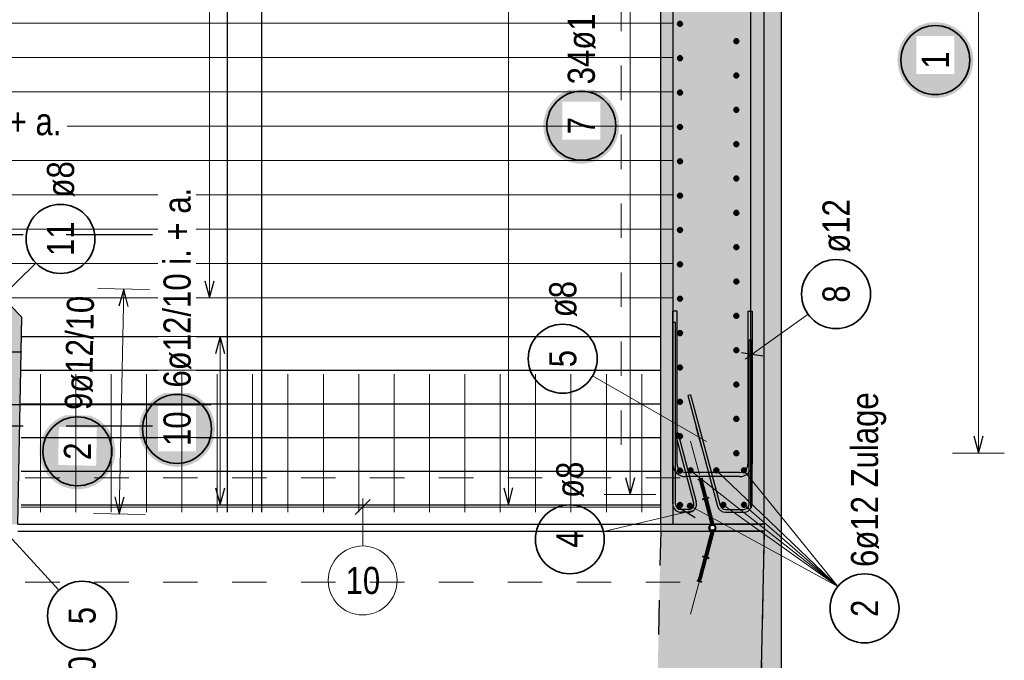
# Model space of a CAD drawing. Header units: millimetres. Extents: x 0 to 30.5, y -1.8 to 21.
# Tile 23 of 34: x 13.6 to 16.4, y 14 to 15.8. Entities that reach past the tile are written whole.
import ezdxf

# ---------------------------------------------------------------- set-up
doc = ezdxf.new("R2010")
doc.units = ezdxf.units.MM
doc.linetypes.add('DASHDOTX2', pattern=[2, 1, -0.5, 0, -0.5])
doc.linetypes.add('HIDDEN', pattern=[0.375, 0.25, -0.125])
for name, color, linetype, lineweight in [('Geschnittene Kanten', 7, 'Continuous', 20), ('nplo', 7, 'Continuous', 20), ('Schraffuren', 7, 'Continuous', 20)]:
    doc.layers.add(name, color=color, linetype=linetype, lineweight=lineweight)
doc.styles.add('Arial Narrow', font='ARIALN.TTF')

msp = doc.modelspace()

# ---------------------------------------------------------------- hatches: boundary and pattern name
at = {"lineweight": 25, "true_color": 0xcef2bf}
for points in [[(15.753238, 14.357504), (15.753238, 18.007504), (15.453238, 18.007504), (15.453238, 14.357504)], [(13.599869, 14.957534), (13.452868, 15.107504), (13.297808, 15.107504), (13.297808, 14.857504), (13.287808, 14.357504), (13.587868, 14.357504)], [(15.453238, 14.337504), (15.753238, 14.337504), (15.738238, 13.557743), (15.736248, 13.537743), (15.436248, 13.537743)], [(15.736248, 13.537743), (15.753238, 14.337504), (15.453238, 14.337504), (15.436248, 13.537743)]]:
    msp.add_hatch(color=254, dxfattribs=at).paths.add_polyline_path(points)
at = {"lineweight": 25, "true_color": 0xffffff}
for points in [[(16.36, 15.70328), (16.359933, 15.707119), (16.359732, 15.710954), (16.359397, 15.714779), (16.358929, 15.718589), (16.358329, 15.722382), (16.357596, 15.726151), (16.356733, 15.729892), (16.355739, 15.733601), (16.354616, 15.737272), (16.353366, 15.740903), (16.35199, 15.744487), (16.35049, 15.748021), (16.348867, 15.751501), (16.347124, 15.754922), (16.345263, 15.75828), (16.343285, 15.761572), (16.341194, 15.764792), (16.338992, 15.767937), (16.336681, 15.771003), (16.334265, 15.773987), (16.331746, 15.776885), (16.329127, 15.779693), (16.326412, 15.782408), (16.323604, 15.785026), (16.320707, 15.787545), (16.317723, 15.789962), (16.314656, 15.792272), (16.311511, 15.794475), (16.308291, 15.796566), (16.305, 15.798543), (16.301642, 15.800405), (16.298221, 15.802148), (16.294741, 15.80377), (16.291207, 15.805271), (16.287622, 15.806647), (16.283992, 15.807897), (16.28032, 15.809019), (16.276611, 15.810013), (16.27287, 15.810877), (16.269101, 15.811609), (16.265309, 15.81221), (16.261498, 15.812678), (16.257673, 15.813012), (16.253839, 15.813213), (16.25, 15.81328), (16.246161, 15.813213), (16.242327, 15.813012), (16.238502, 15.812678), (16.234691, 15.81221), (16.230899, 15.811609), (16.22713, 15.810877), (16.223389, 15.810013), (16.21968, 15.809019), (16.216008, 15.807897), (16.212378, 15.806647), (16.208793, 15.805271), (16.205259, 15.80377), (16.201779, 15.802148), (16.198358, 15.800405), (16.195, 15.798543), (16.191709, 15.796566), (16.188489, 15.794475), (16.185344, 15.792272), (16.182277, 15.789962), (16.179293, 15.787545), (16.176396, 15.785026), (16.173588, 15.782408), (16.170873, 15.779693), (16.168254, 15.776885), (16.165735, 15.773987), (16.163319, 15.771003), (16.161008, 15.767937), (16.158806, 15.764792), (16.156715, 15.761572), (16.154737, 15.75828), (16.152876, 15.754922), (16.151133, 15.751501), (16.14951, 15.748021), (16.14801, 15.744487), (16.146634, 15.740903), (16.145384, 15.737272), (16.144261, 15.733601), (16.143267, 15.729892), (16.142404, 15.726151), (16.141671, 15.722382), (16.141071, 15.718589), (16.140603, 15.714779), (16.140268, 15.710954), (16.140067, 15.707119), (16.14, 15.70328), (16.140067, 15.699441), (16.140268, 15.695607), (16.140603, 15.691782), (16.141071, 15.687971), (16.141671, 15.684179), (16.142404, 15.68041), (16.143267, 15.676669), (16.144261, 15.67296), (16.145384, 15.669289), (16.146634, 15.665658), (16.14801, 15.662074), (16.14951, 15.658539), (16.151133, 15.65506), (16.152876, 15.651639), (16.154737, 15.64828), (16.156715, 15.644989), (16.158806, 15.641769), (16.161008, 15.638624), (16.163319, 15.635558), (16.165735, 15.632574), (16.168254, 15.629676), (16.170873, 15.626868), (16.173588, 15.624153), (16.176396, 15.621535), (16.179293, 15.619016), (16.182277, 15.616599), (16.185344, 15.614289), (16.188489, 15.612086), (16.191709, 15.609995), (16.195, 15.608018), (16.198358, 15.606156), (16.201779, 15.604413), (16.205259, 15.60279), (16.208793, 15.60129), (16.212378, 15.599914), (16.216008, 15.598664), (16.21968, 15.597542), (16.223389, 15.596548), (16.22713, 15.595684), (16.230899, 15.594952), (16.234691, 15.594351), (16.238502, 15.593883), (16.242327, 15.593548), (16.246161, 15.593347), (16.25, 15.59328), (16.253839, 15.593347), (16.257673, 15.593548), (16.261498, 15.593883), (16.265309, 15.594351), (16.269101, 15.594952), (16.27287, 15.595684), (16.276611, 15.596548), (16.28032, 15.597542), (16.283992, 15.598664), (16.287622, 15.599914), (16.291207, 15.60129), (16.294741, 15.60279), (16.298221, 15.604413), (16.301642, 15.606156), (16.305, 15.608018), (16.308291, 15.609995), (16.311511, 15.612086), (16.314656, 15.614289), (16.317723, 15.616599), (16.320707, 15.619016), (16.323604, 15.621535), (16.326412, 15.624153), (16.329127, 15.626868), (16.331746, 15.629676), (16.334265, 15.632574), (16.336681, 15.635558), (16.338992, 15.638624), (16.341194, 15.641769), (16.343285, 15.644989), (16.345263, 15.64828), (16.347124, 15.651639), (16.348867, 15.65506), (16.35049, 15.658539), (16.35199, 15.662074), (16.353366, 15.665658), (16.354616, 15.669289), (16.355739, 15.67296), (16.356733, 15.676669), (16.357596, 15.68041), (16.358329, 15.684179), (16.358929, 15.687971), (16.359397, 15.691782), (16.359732, 15.695607)], [(15.332765, 15.513003), (15.332698, 15.516842), (15.332497, 15.520676), (15.332163, 15.524501), (15.331695, 15.528312), (15.331094, 15.532104), (15.330362, 15.535873), (15.329498, 15.539614), (15.328504, 15.543323), (15.327382, 15.546995), (15.326132, 15.550625), (15.324756, 15.55421), (15.323255, 15.557744), (15.321633, 15.561224), (15.31989, 15.564645), (15.318028, 15.568003), (15.316051, 15.571294), (15.313959, 15.574514), (15.311757, 15.577659), (15.309447, 15.580726), (15.30703, 15.58371), (15.304511, 15.586607), (15.301893, 15.589415), (15.299178, 15.59213), (15.29637, 15.594749), (15.293472, 15.597268), (15.290488, 15.599684), (15.287422, 15.601995), (15.284277, 15.604197), (15.281056, 15.606288), (15.277765, 15.608266), (15.274407, 15.610127), (15.270986, 15.61187), (15.267506, 15.613493), (15.263972, 15.614993), (15.260388, 15.616369), (15.256757, 15.617619), (15.253085, 15.618742), (15.249377, 15.619735), (15.245636, 15.620599), (15.241867, 15.621332), (15.238074, 15.621932), (15.234263, 15.6224), (15.230439, 15.622735), (15.226604, 15.622936), (15.222765, 15.623003), (15.218926, 15.622936), (15.215092, 15.622735), (15.211267, 15.6224), (15.207456, 15.621932), (15.203664, 15.621332), (15.199895, 15.620599), (15.196154, 15.619735), (15.192445, 15.618742), (15.188773, 15.617619), (15.185143, 15.616369), (15.181559, 15.614993), (15.178024, 15.613493), (15.174545, 15.61187), (15.171123, 15.610127), (15.167765, 15.608266), (15.164474, 15.606288), (15.161254, 15.604197), (15.158109, 15.601995), (15.155043, 15.599684), (15.152059, 15.597268), (15.149161, 15.594749), (15.146353, 15.59213), (15.143638, 15.589415), (15.141019, 15.586607), (15.1385, 15.58371), (15.136084, 15.580726), (15.133773, 15.577659), (15.131571, 15.574514), (15.12948, 15.571294), (15.127503, 15.568003), (15.125641, 15.564645), (15.123898, 15.561224), (15.122275, 15.557744), (15.120775, 15.55421), (15.119399, 15.550625), (15.118149, 15.546995), (15.117027, 15.543323), (15.116033, 15.539614), (15.115169, 15.535873), (15.114436, 15.532104), (15.113836, 15.528312), (15.113368, 15.524501), (15.113033, 15.520676), (15.112832, 15.516842), (15.112765, 15.513003), (15.112832, 15.509164), (15.113033, 15.50533), (15.113368, 15.501505), (15.113836, 15.497694), (15.114436, 15.493902), (15.115169, 15.490133), (15.116033, 15.486392), (15.117027, 15.482683), (15.118149, 15.479011), (15.119399, 15.475381), (15.120775, 15.471796), (15.122275, 15.468262), (15.123898, 15.464782), (15.125641, 15.461361), (15.127503, 15.458003), (15.12948, 15.454712), (15.131571, 15.451492), (15.133773, 15.448347), (15.136084, 15.44528), (15.1385, 15.442296), (15.141019, 15.439399), (15.143638, 15.436591), (15.146353, 15.433876), (15.149161, 15.431257), (15.152059, 15.428738), (15.155043, 15.426322), (15.158109, 15.424011), (15.161254, 15.421809), (15.164474, 15.419718), (15.167765, 15.41774), (15.171123, 15.415879), (15.174545, 15.414136), (15.178024, 15.412513), (15.181559, 15.411013), (15.185143, 15.409637), (15.188773, 15.408387), (15.192445, 15.407264), (15.196154, 15.40627), (15.199895, 15.405407), (15.203664, 15.404674), (15.207456, 15.404073), (15.211267, 15.403606), (15.215092, 15.403271), (15.218926, 15.40307), (15.222765, 15.403003), (15.226604, 15.40307), (15.230439, 15.403271), (15.234263, 15.403606), (15.238074, 15.404073), (15.241867, 15.404674), (15.245636, 15.405407), (15.249377, 15.40627), (15.253085, 15.407264), (15.256757, 15.408387), (15.260388, 15.409637), (15.263972, 15.411013), (15.267506, 15.412513), (15.270986, 15.414136), (15.274407, 15.415879), (15.277765, 15.41774), (15.281056, 15.419718), (15.284277, 15.421809), (15.287422, 15.424011), (15.290488, 15.426322), (15.293472, 15.428738), (15.29637, 15.431257), (15.299178, 15.433876), (15.301893, 15.436591), (15.304511, 15.439399), (15.30703, 15.442296), (15.309447, 15.44528), (15.311757, 15.448347), (15.313959, 15.451492), (15.316051, 15.454712), (15.318028, 15.458003), (15.31989, 15.461361), (15.321633, 15.464782), (15.323255, 15.468262), (15.324756, 15.471796), (15.326132, 15.475381), (15.327382, 15.479011), (15.328504, 15.482683), (15.329498, 15.486392), (15.330362, 15.490133), (15.331094, 15.493902), (15.331695, 15.497694), (15.332163, 15.501505), (15.332497, 15.50533)], [(14.16, 14.633927), (14.159933, 14.637765), (14.159732, 14.6416), (14.159397, 14.645425), (14.158929, 14.649236), (14.158329, 14.653028), (14.157596, 14.656797), (14.156733, 14.660538), (14.155739, 14.664247), (14.154616, 14.667918), (14.153366, 14.671549), (14.15199, 14.675133), (14.15049, 14.678668), (14.148867, 14.682147), (14.147124, 14.685568), (14.145263, 14.688927), (14.143285, 14.692218), (14.141194, 14.695438), (14.138992, 14.698583), (14.136681, 14.701649), (14.134265, 14.704633), (14.131746, 14.707531), (14.129127, 14.710339), (14.126412, 14.713054), (14.123604, 14.715672), (14.120707, 14.718191), (14.117723, 14.720608), (14.114656, 14.722918), (14.111511, 14.725121), (14.108291, 14.727212), (14.105, 14.729189), (14.101642, 14.731051), (14.098221, 14.732794), (14.094741, 14.734417), (14.091207, 14.735917), (14.087622, 14.737293), (14.083992, 14.738543), (14.08032, 14.739665), (14.076611, 14.740659), (14.07287, 14.741523), (14.069101, 14.742255), (14.065309, 14.742856), (14.061498, 14.743324), (14.057673, 14.743659), (14.053839, 14.74386), (14.05, 14.743927), (14.046161, 14.74386), (14.042327, 14.743659), (14.038502, 14.743324), (14.034691, 14.742856), (14.030899, 14.742255), (14.02713, 14.741523), (14.023389, 14.740659), (14.01968, 14.739665), (14.016008, 14.738543), (14.012378, 14.737293), (14.008793, 14.735917), (14.005259, 14.734417), (14.001779, 14.732794), (13.998358, 14.731051), (13.995, 14.729189), (13.991709, 14.727212), (13.988489, 14.725121), (13.985344, 14.722918), (13.982277, 14.720608), (13.979293, 14.718191), (13.976396, 14.715672), (13.973588, 14.713054), (13.970873, 14.710339), (13.968254, 14.707531), (13.965735, 14.704633), (13.963319, 14.701649), (13.961008, 14.698583), (13.958806, 14.695438), (13.956715, 14.692218), (13.954737, 14.688927), (13.952876, 14.685568), (13.951133, 14.682147), (13.94951, 14.678668), (13.94801, 14.675133), (13.946634, 14.671549), (13.945384, 14.667918), (13.944261, 14.664247), (13.943267, 14.660538), (13.942404, 14.656797), (13.941671, 14.653028), (13.941071, 14.649236), (13.940603, 14.645425), (13.940268, 14.6416), (13.940067, 14.637765), (13.94, 14.633927), (13.940067, 14.630088), (13.940268, 14.626253), (13.940603, 14.622428), (13.941071, 14.618618), (13.941671, 14.614825), (13.942404, 14.611056), (13.943267, 14.607315), (13.944261, 14.603606), (13.945384, 14.599935), (13.946634, 14.596304), (13.94801, 14.59272), (13.94951, 14.589186), (13.951133, 14.585706), (13.952876, 14.582285), (13.954737, 14.578927), (13.956715, 14.575635), (13.958806, 14.572415), (13.961008, 14.56927), (13.963319, 14.566204), (13.965735, 14.56322), (13.968254, 14.560322), (13.970873, 14.557514), (13.973588, 14.554799), (13.976396, 14.552181), (13.979293, 14.549662), (13.982277, 14.547245), (13.985344, 14.544935), (13.988489, 14.542732), (13.991709, 14.540641), (13.995, 14.538664), (13.998358, 14.536802), (14.001779, 14.535059), (14.005259, 14.533437), (14.008793, 14.531936), (14.012378, 14.53056), (14.016008, 14.52931), (14.01968, 14.528188), (14.023389, 14.527194), (14.02713, 14.52633), (14.030899, 14.525598), (14.034691, 14.524997), (14.038502, 14.524529), (14.042327, 14.524195), (14.046161, 14.523994), (14.05, 14.523927), (14.053839, 14.523994), (14.057673, 14.524195), (14.061498, 14.524529), (14.065309, 14.524997), (14.069101, 14.525598), (14.07287, 14.52633), (14.076611, 14.527194), (14.08032, 14.528188), (14.083992, 14.52931), (14.087622, 14.53056), (14.091207, 14.531936), (14.094741, 14.533437), (14.098221, 14.535059), (14.101642, 14.536802), (14.105, 14.538664), (14.108291, 14.540641), (14.111511, 14.542732), (14.114656, 14.544935), (14.117723, 14.547245), (14.120707, 14.549662), (14.123604, 14.552181), (14.126412, 14.554799), (14.129127, 14.557514), (14.131746, 14.560322), (14.134265, 14.56322), (14.136681, 14.566204), (14.138992, 14.56927), (14.141194, 14.572415), (14.143285, 14.575635), (14.145263, 14.578927), (14.147124, 14.582285), (14.148867, 14.585706), (14.15049, 14.589186), (14.15199, 14.59272), (14.153366, 14.596304), (14.154616, 14.599935), (14.155739, 14.603606), (14.156733, 14.607315), (14.157596, 14.611056), (14.158329, 14.614825), (14.158929, 14.618618), (14.159397, 14.622428), (14.159732, 14.626253)], [(13.870967, 14.568895), (13.8709, 14.572734), (13.870699, 14.576568), (13.870364, 14.580393), (13.869897, 14.584204), (13.869296, 14.587997), (13.868563, 14.591766), (13.8677, 14.595507), (13.866706, 14.599215), (13.865583, 14.602887), (13.864333, 14.606517), (13.862957, 14.610102), (13.861457, 14.613636), (13.859834, 14.617116), (13.858091, 14.620537), (13.85623, 14.623895), (13.854252, 14.627186), (13.852161, 14.630406), (13.849959, 14.633552), (13.847648, 14.636618), (13.845232, 14.639602), (13.842713, 14.6425), (13.840094, 14.645308), (13.837379, 14.648023), (13.834571, 14.650641), (13.831674, 14.65316), (13.82869, 14.655576), (13.825623, 14.657887), (13.822478, 14.660089), (13.819258, 14.662181), (13.815967, 14.664158), (13.812609, 14.666019), (13.809188, 14.667763), (13.805708, 14.669385), (13.802174, 14.670885), (13.798589, 14.672261), (13.794959, 14.673511), (13.791287, 14.674634), (13.787578, 14.675628), (13.783837, 14.676491), (13.780068, 14.677224), (13.776276, 14.677825), (13.772465, 14.678293), (13.76864, 14.678627), (13.764806, 14.678828), (13.760967, 14.678895), (13.757128, 14.678828), (13.753294, 14.678627), (13.749469, 14.678293), (13.745658, 14.677825), (13.741866, 14.677224), (13.738097, 14.676491), (13.734356, 14.675628), (13.730647, 14.674634), (13.726975, 14.673511), (13.723345, 14.672261), (13.71976, 14.670885), (13.716226, 14.669385), (13.712746, 14.667763), (13.709325, 14.666019), (13.705967, 14.664158), (13.702676, 14.662181), (13.699456, 14.660089), (13.696311, 14.657887), (13.693244, 14.655576), (13.69026, 14.65316), (13.687363, 14.650641), (13.684555, 14.648023), (13.68184, 14.645308), (13.679221, 14.6425), (13.676702, 14.639602), (13.674286, 14.636618), (13.671975, 14.633552), (13.669773, 14.630406), (13.667682, 14.627186), (13.665704, 14.623895), (13.663843, 14.620537), (13.6621, 14.617116), (13.660477, 14.613636), (13.658977, 14.610102), (13.657601, 14.606517), (13.656351, 14.602887), (13.655228, 14.599215), (13.654235, 14.595507), (13.653371, 14.591766), (13.652638, 14.587997), (13.652038, 14.584204), (13.65157, 14.580393), (13.651235, 14.576568), (13.651034, 14.572734), (13.650967, 14.568895), (13.651034, 14.565056), (13.651235, 14.561222), (13.65157, 14.557397), (13.652038, 14.553586), (13.652638, 14.549794), (13.653371, 14.546025), (13.654235, 14.542284), (13.655228, 14.538575), (13.656351, 14.534903), (13.657601, 14.531273), (13.658977, 14.527689), (13.660477, 14.524154), (13.6621, 14.520674), (13.663843, 14.517253), (13.665704, 14.513895), (13.667682, 14.510604), (13.669773, 14.507384), (13.671975, 14.504239), (13.674286, 14.501172), (13.676702, 14.498189), (13.679221, 14.495291), (13.68184, 14.492483), (13.684555, 14.489768), (13.687363, 14.487149), (13.69026, 14.48463), (13.693244, 14.482214), (13.696311, 14.479903), (13.699456, 14.477701), (13.702676, 14.47561), (13.705967, 14.473632), (13.709325, 14.471771), (13.712746, 14.470028), (13.716226, 14.468405), (13.71976, 14.466905), (13.723345, 14.465529), (13.726975, 14.464279), (13.730647, 14.463156), (13.734356, 14.462163), (13.738097, 14.461299), (13.741866, 14.460566), (13.745658, 14.459966), (13.749469, 14.459498), (13.753294, 14.459163), (13.757128, 14.458962), (13.760967, 14.458895), (13.764806, 14.458962), (13.76864, 14.459163), (13.772465, 14.459498), (13.776276, 14.459966), (13.780068, 14.460566), (13.783837, 14.461299), (13.787578, 14.462163), (13.791287, 14.463156), (13.794959, 14.464279), (13.798589, 14.465529), (13.802174, 14.466905), (13.805708, 14.468405), (13.809188, 14.470028), (13.812609, 14.471771), (13.815967, 14.473632), (13.819258, 14.47561), (13.822478, 14.477701), (13.825623, 14.479903), (13.82869, 14.482214), (13.831674, 14.48463), (13.834571, 14.487149), (13.837379, 14.489768), (13.840094, 14.492483), (13.842713, 14.495291), (13.845232, 14.498189), (13.847648, 14.501172), (13.849959, 14.504239), (13.852161, 14.507384), (13.854252, 14.510604), (13.85623, 14.513895), (13.858091, 14.517253), (13.859834, 14.520674), (13.861457, 14.524154), (13.862957, 14.527689), (13.864333, 14.531273), (13.865583, 14.534903), (13.866706, 14.538575), (13.8677, 14.542284), (13.868563, 14.546025), (13.869296, 14.549794), (13.869897, 14.553586), (13.870364, 14.557397), (13.870699, 14.561222)]]:
    msp.add_hatch(color=7, dxfattribs=at).paths.add_polyline_path(points)
at = {"lineweight": 25, "true_color": 0xff0000}
for points in [[(15.602699, 14.357496), (15.602525, 14.357485), (15.602351, 14.357471), (15.602177, 14.357454), (15.602004, 14.357433), (15.601831, 14.35741), (15.601659, 14.357384), (15.601487, 14.357355), (15.601315, 14.357323), (15.601145, 14.357288), (15.600974, 14.35725), (15.600805, 14.357209), (15.600636, 14.357165), (15.600468, 14.357118), (15.600301, 14.357068), (15.600135, 14.357015), (15.59997, 14.356959), (15.599805, 14.356901), (15.599642, 14.356839), (15.59948, 14.356775), (15.599319, 14.356708), (15.599159, 14.356638), (15.599001, 14.356566), (15.598843, 14.356491), (15.598687, 14.356412), (15.598533, 14.356332), (15.59838, 14.356248), (15.598228, 14.356162), (15.598078, 14.356073), (15.597929, 14.355982), (15.597782, 14.355888), (15.597637, 14.355792), (15.597494, 14.355693), (15.597352, 14.355591), (15.597212, 14.355487), (15.597074, 14.355381), (15.596937, 14.355272), (15.596803, 14.355161), (15.59667, 14.355048), (15.59654, 14.354932), (15.596411, 14.354814), (15.596285, 14.354694), (15.596161, 14.354571), (15.596039, 14.354447), (15.595919, 14.35432), (15.595801, 14.354191), (15.595686, 14.354061), (15.595573, 14.353928), (15.595462, 14.353793), (15.595353, 14.353657), (15.595247, 14.353518), (15.595144, 14.353378), (15.595043, 14.353236), (15.594944, 14.353092), (15.594848, 14.352947), (15.594754, 14.352799), (15.594663, 14.352651), (15.594575, 14.3525), (15.594489, 14.352349), (15.594406, 14.352195), (15.594326, 14.35204), (15.594248, 14.351884), (15.594173, 14.351727), (15.594101, 14.351568), (15.594031, 14.351408), (15.593965, 14.351247), (15.593901, 14.351085), (15.59384, 14.350921), (15.593782, 14.350757), (15.593727, 14.350592), (15.593674, 14.350425), (15.593625, 14.350258), (15.593578, 14.35009), (15.593535, 14.349921), (15.593494, 14.349751), (15.593456, 14.349581), (15.593422, 14.34941), (15.59339, 14.349239), (15.593361, 14.349067), (15.593335, 14.348894), (15.593313, 14.348721), (15.593293, 14.348548), (15.593276, 14.348375), (15.593263, 14.348201), (15.593252, 14.348027), (15.593244, 14.347852), (15.59324, 14.347678), (15.593238, 14.347504), (15.59324, 14.347329), (15.593244, 14.347155), (15.593252, 14.346981), (15.593263, 14.346807), (15.593276, 14.346633), (15.593293, 14.346459), (15.593313, 14.346286), (15.593335, 14.346113), (15.593361, 14.345941), (15.59339, 14.345769), (15.593422, 14.345597), (15.593456, 14.345426), (15.593494, 14.345256), (15.593535, 14.345086), (15.593578, 14.344918), (15.593625, 14.344749), (15.593674, 14.344582), (15.593727, 14.344416), (15.593782, 14.344251), (15.59384, 14.344086), (15.593901, 14.343923), (15.593965, 14.34376), (15.594031, 14.343599), (15.594101, 14.343439), (15.594173, 14.343281), (15.594248, 14.343123), (15.594326, 14.342967), (15.594406, 14.342812), (15.594489, 14.342659), (15.594575, 14.342507), (15.594663, 14.342357), (15.594754, 14.342208), (15.594848, 14.342061), (15.594944, 14.341915), (15.595043, 14.341772), (15.595144, 14.341629), (15.595247, 14.341489), (15.595353, 14.341351), (15.595462, 14.341214), (15.595573, 14.341079), (15.595686, 14.340947), (15.595801, 14.340816), (15.595919, 14.340687), (15.596039, 14.340561), (15.596161, 14.340436), (15.596285, 14.340314), (15.596411, 14.340194), (15.59654, 14.340076), (15.59667, 14.33996), (15.596803, 14.339846), (15.596937, 14.339735), (15.597074, 14.339627), (15.597212, 14.33952), (15.597352, 14.339416), (15.597494, 14.339315), (15.597637, 14.339216), (15.597782, 14.339119), (15.597929, 14.339025), (15.598078, 14.338934), (15.598228, 14.338845), (15.59838, 14.338759), (15.598533, 14.338676), (15.598687, 14.338595), (15.598843, 14.338517), (15.599001, 14.338442), (15.599159, 14.338369), (15.599319, 14.338299), (15.59948, 14.338232), (15.599642, 14.338168), (15.599805, 14.338107), (15.59997, 14.338048), (15.600135, 14.337992), (15.600301, 14.33794), (15.600468, 14.33789), (15.600636, 14.337843), (15.600805, 14.337799), (15.600974, 14.337758), (15.601145, 14.33772), (15.601315, 14.337685), (15.601487, 14.337652), (15.601659, 14.337623), (15.601831, 14.337597), (15.602004, 14.337574), (15.602177, 14.337554), (15.602351, 14.337537), (15.602525, 14.337523), (15.602699, 14.337512), (15.602873, 14.337504), (15.453238, 14.337504), (15.453238, 14.357504), (15.602873, 14.357504)], [(15.753238, 14.357504), (15.753238, 14.337504), (15.604943, 14.337504), (15.605117, 14.337538), (15.605291, 14.337575), (15.605463, 14.337616), (15.605635, 14.337659), (15.605806, 14.337705), (15.605976, 14.337754), (15.606146, 14.337807), (15.606314, 14.337862), (15.606482, 14.33792), (15.606648, 14.337981), (15.606814, 14.338045), (15.606978, 14.338112), (15.607141, 14.338181), (15.607303, 14.338254), (15.607463, 14.338329), (15.607622, 14.338407), (15.60778, 14.338488), (15.607936, 14.338571), (15.608091, 14.338658), (15.608244, 14.338747), (15.608396, 14.338838), (15.608546, 14.338932), (15.608695, 14.339029), (15.608842, 14.339129), (15.608987, 14.33923), (15.60913, 14.339335), (15.609271, 14.339442), (15.609411, 14.339551), (15.609548, 14.339663), (15.609684, 14.339777), (15.609817, 14.339894), (15.609949, 14.340012), (15.610078, 14.340134), (15.610206, 14.340257), (15.610331, 14.340382), (15.610454, 14.34051), (15.610575, 14.34064), (15.610693, 14.340772), (15.610809, 14.340906), (15.610923, 14.341042), (15.611034, 14.34118), (15.611143, 14.341319), (15.61125, 14.341461), (15.611354, 14.341605), (15.611455, 14.34175), (15.611554, 14.341897), (15.611651, 14.342046), (15.611744, 14.342196), (15.611835, 14.342348), (15.611924, 14.342502), (15.61201, 14.342657), (15.612093, 14.342813), (15.612173, 14.342971), (15.612251, 14.343131), (15.612326, 14.343292), (15.612397, 14.343454), (15.612467, 14.343617), (15.612533, 14.343781), (15.612596, 14.343947), (15.612657, 14.344113), (15.612714, 14.344281), (15.612769, 14.34445), (15.612821, 14.344619), (15.61287, 14.34479), (15.612915, 14.344961), (15.612958, 14.345133), (15.612998, 14.345305), (15.613035, 14.345479), (15.613069, 14.345653), (15.613099, 14.345827), (15.613127, 14.346003), (15.613152, 14.346178), (15.613173, 14.346354), (15.613192, 14.34653), (15.613207, 14.346707), (15.613219, 14.346884), (15.613229, 14.347061), (15.613235, 14.347238), (15.613238, 14.347415), (15.613238, 14.347592), (15.613235, 14.34777), (15.613229, 14.347947), (15.613219, 14.348124), (15.613207, 14.348301), (15.613192, 14.348477), (15.613173, 14.348653), (15.613152, 14.348829), (15.613127, 14.349005), (15.613099, 14.34918), (15.613069, 14.349355), (15.613035, 14.349529), (15.612998, 14.349702), (15.612958, 14.349875), (15.612915, 14.350047), (15.61287, 14.350218), (15.612821, 14.350388), (15.612769, 14.350558), (15.612714, 14.350727), (15.612657, 14.350894), (15.612596, 14.351061), (15.612533, 14.351226), (15.612467, 14.351391), (15.612397, 14.351554), (15.612326, 14.351716), (15.612251, 14.351877), (15.612173, 14.352036), (15.612093, 14.352194), (15.61201, 14.352351), (15.611924, 14.352506), (15.611835, 14.352659), (15.611744, 14.352811), (15.611651, 14.352962), (15.611554, 14.35311), (15.611455, 14.353258), (15.611354, 14.353403), (15.61125, 14.353546), (15.611143, 14.353688), (15.611034, 14.353828), (15.610923, 14.353966), (15.610809, 14.354102), (15.610693, 14.354236), (15.610575, 14.354368), (15.610454, 14.354497), (15.610331, 14.354625), (15.610206, 14.354751), (15.610078, 14.354874), (15.609949, 14.354995), (15.609817, 14.355114), (15.609684, 14.35523), (15.609548, 14.355344), (15.609411, 14.355456), (15.609271, 14.355566), (15.60913, 14.355673), (15.608987, 14.355777), (15.608842, 14.355879), (15.608695, 14.355978), (15.608546, 14.356075), (15.608396, 14.356169), (15.608244, 14.356261), (15.608091, 14.35635), (15.607936, 14.356436), (15.60778, 14.35652), (15.607622, 14.3566), (15.607463, 14.356678), (15.607303, 14.356754), (15.607141, 14.356826), (15.606978, 14.356896), (15.606814, 14.356963), (15.606648, 14.357026), (15.606482, 14.357087), (15.606314, 14.357146), (15.606146, 14.357201), (15.605976, 14.357253), (15.605806, 14.357302), (15.605635, 14.357349), (15.605463, 14.357392), (15.605291, 14.357432), (15.605117, 14.357469), (15.604943, 14.357504)]]:
    msp.add_hatch(color=1, dxfattribs=at).paths.add_polyline_path(points)
at = {"layer": 'Schraffuren', "lineweight": 25, "true_color": 0xeaffea}
msp.add_hatch(color=7, dxfattribs=at).paths.add_polyline_path([(15.803238, 13.557743), (15.803238, 18.057504), (15.753238, 18.057504), (15.753238, 14.357504), (15.738238, 13.557743)])

# ---------------------------------------------------------------- linework, layer by layer
at = {"color": 6, "linetype": 'HIDDEN', "lineweight": 13, "ltscale": 0.25}
for p, q in [((15.338238, 17.887504), (15.338238, 14.501644)), ((15.488238, 17.887504), (15.488238, 14.501644)), ((13.409728, 14.491909), (15.56893, 14.491909)), ((15.338238, 14.357504), (15.488238, 14.357504)), ((13.409728, 14.189616), (15.56893, 14.189616))]:
    msp.add_line(p, q, dxfattribs=at)
at = {"color": 3, "linetype": 'Continuous', "lineweight": 25}
for p, q in [((15.713238, 17.807504), (15.713238, 14.407504)), ((14.195218, 17.792504), (14.195218, 14.392504)), ((14.295386, 17.792504), (14.295386, 14.392504)), ((15.488238, 17.757504), (15.488238, 14.357504)), ((14.13106, 15.063536), (14.144457, 15.013536)), ((14.144457, 15.013536), (14.157855, 15.063536)), ((13.89545, 15.039418), (13.88105, 14.989697)), ((13.90784, 14.989158), (13.89545, 15.039418)), ((15.488738, 14.531644), (15.488738, 14.975644)), ((15.500738, 14.975644), (15.488738, 14.975644)), ((15.500738, 14.531644), (15.500738, 14.975644)), ((15.706238, 14.975644), (15.706238, 14.531644)), ((15.706238, 14.975644), (15.718238, 14.975644)), ((15.718238, 14.975644), (15.718238, 14.531644)), ((15.488238, 14.416338), (15.488238, 14.942505)), ((15.496238, 14.942505), (15.488238, 14.942505)), ((15.496238, 14.416338), (15.496238, 14.942505)), ((14.175, 14.901533), (14.161603, 14.851533)), ((14.188397, 14.851533), (14.175, 14.901533)), ((15.710238, 14.416504), (15.710238, 14.892504)), ((15.710238, 14.892504), (15.718238, 14.892504)), ((15.718238, 14.416504), (15.718238, 14.892504)), ((15.687412, 14.855772), (15.749065, 14.845515)), ((15.539623, 14.732648), (15.531896, 14.730578)), ((15.531896, 14.730578), (15.617716, 14.410292)), ((15.539623, 14.732648), (15.625443, 14.412363)), ((15.572366, 14.57966), (15.55613, 14.640014)), ((15.494805, 14.621725), (15.502532, 14.623796)), ((15.494805, 14.621725), (15.548768, 14.420333)), ((15.502532, 14.623796), (15.556495, 14.422404)), ((16.361603, 14.613507), (16.375, 14.563507)), ((16.375, 14.563507), (16.388397, 14.613507)), ((13.597868, 14.51111), (15.453238, 14.51111)), ((15.351035, 14.493507), (15.364432, 14.443507)), ((15.364432, 14.443507), (15.37783, 14.493507)), ((15.682238, 14.507644), (15.524738, 14.507644)), ((15.682238, 14.495644), (15.524738, 14.495644)), ((15.561525, 14.488256), (15.575157, 14.491909)), ((15.602873, 14.357504), (15.567933, 14.487902)), ((15.604943, 14.357504), (15.569865, 14.48842)), ((14.161603, 14.463504), (14.175, 14.413504)), ((14.175, 14.413504), (14.188397, 14.463504)), ((14.99781, 14.463504), (15.011208, 14.413504)), ((15.011208, 14.413504), (15.024605, 14.463504)), ((13.86995, 14.437422), (13.882339, 14.387163)), ((13.882339, 14.387163), (13.896739, 14.436883)), ((15.573777, 14.431316), (15.593096, 14.436493)), ((13.597868, 14.413504), (15.453238, 14.413504)), ((15.552975, 14.375727), (15.499912, 14.408751)), ((15.533202, 14.400192), (15.512127, 14.400339)), ((15.640898, 14.400504), (15.694238, 14.400504)), ((15.533146, 14.392193), (15.512072, 14.392339)), ((15.640898, 14.392504), (15.694238, 14.392504)), ((13.587868, 14.357504), (15.453238, 14.357504)), ((15.453238, 14.357504), (15.602873, 14.357504)), ((13.587868, 14.337504), (15.453238, 14.337504)), ((15.453238, 14.337504), (15.602873, 14.337504)), ((15.602873, 14.337504), (15.56432, 14.193623)), ((15.604943, 14.337504), (15.566252, 14.193105)), ((15.573777, 14.263691), (15.593096, 14.258515)), ((15.557912, 14.193269), (15.571545, 14.189616))]:
    msp.add_line(p, q, dxfattribs=at)
at = {"color": 5, "linetype": 'Continuous', "lineweight": 18}
for p, q in [((16.375, 17.749128), (16.375, 14.563507)), ((14.144457, 15.013536), (14.144457, 17.701504)), ((15.011208, 14.413504), (15.011208, 17.7015)), ((15.364432, 14.443507), (15.364432, 17.701504)), ((13.640527, 15.114824), (13.498315, 14.975425)), ((13.970435, 15.03791), (13.820465, 15.040925)), ((13.882339, 14.387163), (13.89545, 15.039418)), ((14.069457, 15.013536), (14.219457, 15.013536)), ((15.880533, 14.966638), (15.697899, 14.836107)), ((14.25, 14.901533), (14.1, 14.901533)), ((14.175, 14.413504), (14.175, 14.901533)), ((15.255629, 14.787614), (15.585911, 14.597358)), ((16.3, 14.563507), (16.45, 14.563507)), ((15.539862, 14.513761), (15.967493, 14.177286)), ((15.614649, 14.513761), (15.967493, 14.177286)), ((15.694649, 14.513761), (15.967493, 14.177286)), ((15.56489, 14.483804), (15.574549, 14.486393)), ((15.565407, 14.481872), (15.575067, 14.484461)), ((15.565925, 14.479941), (15.575584, 14.482529)), ((15.566443, 14.478009), (15.576102, 14.480597)), ((15.56696, 14.476077), (15.576619, 14.478665)), ((15.567478, 14.474145), (15.577137, 14.476733)), ((15.567995, 14.472213), (15.577655, 14.474801)), ((15.568513, 14.470281), (15.578172, 14.47287)), ((15.569031, 14.46835), (15.57869, 14.470938)), ((15.569548, 14.466418), (15.579208, 14.469006)), ((15.570066, 14.464486), (15.579725, 14.467074)), ((15.570584, 14.462554), (15.580243, 14.465142)), ((15.571101, 14.460622), (15.580761, 14.46321)), ((15.571619, 14.45869), (15.581278, 14.461278)), ((15.572137, 14.456758), (15.581796, 14.459347)), ((15.572654, 14.454827), (15.582313, 14.457415)), ((15.573172, 14.452895), (15.582831, 14.455483)), ((15.289432, 14.443507), (15.439432, 14.443507)), ((15.573689, 14.450963), (15.583349, 14.453551)), ((15.574207, 14.449031), (15.583866, 14.451619)), ((15.574725, 14.447099), (15.584384, 14.449687)), ((15.575242, 14.445167), (15.584902, 14.447755)), ((15.57576, 14.443235), (15.585419, 14.445824)), ((15.576278, 14.441304), (15.585937, 14.443892)), ((15.576795, 14.439372), (15.586455, 14.44196)), ((15.577313, 14.43744), (15.586972, 14.440028)), ((15.577831, 14.435508), (15.58749, 14.438096)), ((13.706972, 14.166066), (13.49172, 14.400778)), ((14.1, 14.413504), (14.25, 14.413504)), ((14.936208, 14.413504), (15.086208, 14.413504)), ((15.286854, 14.336468), (15.550793, 14.397907)), ((15.538169, 14.410832), (15.967493, 14.177286)), ((15.634649, 14.413761), (15.967493, 14.177286)), ((15.694649, 14.413761), (15.967493, 14.177286)), ((13.807355, 14.38867), (13.957324, 14.385655)), ((15.453238, 14.337504), (15.453238, 14.357504)), ((15.753238, 14.357504), (15.753238, 14.337504)), ((15.576795, 14.255636), (15.586455, 14.253048)), ((15.577313, 14.257568), (15.586972, 14.254979)), ((15.577831, 14.259499), (15.58749, 14.256911)), ((15.569031, 14.226658), (15.57869, 14.22407)), ((15.569548, 14.22859), (15.579208, 14.226002)), ((15.570066, 14.230522), (15.579725, 14.227933)), ((15.570584, 14.232453), (15.580243, 14.229865)), ((15.571101, 14.234385), (15.580761, 14.231797)), ((15.571619, 14.236317), (15.581278, 14.233729)), ((15.572137, 14.238249), (15.581796, 14.235661)), ((15.572654, 14.240181), (15.582313, 14.237593)), ((15.573172, 14.242113), (15.582831, 14.239525)), ((15.573689, 14.244045), (15.583349, 14.241456)), ((15.574207, 14.245976), (15.583866, 14.243388)), ((15.574725, 14.247908), (15.584384, 14.24532)), ((15.575242, 14.24984), (15.584902, 14.247252)), ((15.57576, 14.251772), (15.585419, 14.249184)), ((15.576278, 14.253704), (15.585937, 14.251116)), ((15.561266, 14.19768), (15.570925, 14.195092)), ((15.561784, 14.199612), (15.571443, 14.197024)), ((15.562301, 14.201544), (15.571961, 14.198956)), ((15.562819, 14.203476), (15.572478, 14.200888)), ((15.563337, 14.205408), (15.572996, 14.202819)), ((15.563854, 14.207339), (15.573514, 14.204751)), ((15.564372, 14.209271), (15.574031, 14.206683)), ((15.56489, 14.211203), (15.574549, 14.208615)), ((15.565407, 14.213135), (15.575067, 14.210547)), ((15.565925, 14.215067), (15.575584, 14.212479)), ((15.566443, 14.216999), (15.576102, 14.21441)), ((15.56696, 14.218931), (15.576619, 14.216342)), ((15.567478, 14.220862), (15.577137, 14.218274)), ((15.567995, 14.222794), (15.577655, 14.220206)), ((15.568513, 14.224726), (15.578172, 14.222138))]:
    msp.add_line(p, q, dxfattribs=at)
at = {"color": 3, "linetype": 'DASHDOTX2', "lineweight": 25, "ltscale": 0.25}
for p, q in [((11.328533, 15.197497), (13.978346, 15.197497)), ((11.328533, 14.642497), (13.978346, 14.642497))]:
    msp.add_line(p, q, dxfattribs=at)
at = {"color": 3, "linetype": 'HIDDEN', "lineweight": 25, "ltscale": 0.25}
for p, q in [((13.297808, 14.857504), (13.597868, 14.857504)), ((15.453238, 14.337504), (15.442638, 13.837504))]:
    msp.add_line(p, q, dxfattribs=at)
at = {"color": 5, "linetype": 'HIDDEN', "lineweight": 18, "ltscale": 0.25}
for p, q in [((15.565286, 14.501644), (15.528043, 14.640635)), ((15.565286, 14.193364), (15.528043, 14.054372))]:
    msp.add_line(p, q, dxfattribs=at)
at = {"color": 12, "linetype": 'Continuous', "lineweight": 25}
for p, q in [((15.562043, 14.486324), (15.575675, 14.489977)), ((15.603908, 14.357504), (15.568899, 14.488161)), ((15.574295, 14.429384), (15.593614, 14.434561)), ((15.599975, 14.356727), (15.580091, 14.430937)), ((15.607703, 14.358798), (15.587818, 14.433008)), ((15.603908, 14.337504), (15.565286, 14.193364)), ((15.599975, 14.33828), (15.580091, 14.26407)), ((15.607703, 14.33621), (15.587818, 14.262)), ((15.574295, 14.265623), (15.593614, 14.260447)), ((15.55843, 14.195201), (15.572062, 14.191548))]:
    msp.add_line(p, q, dxfattribs=at)
at = {"color": 9, "linetype": 'Continuous', "lineweight": 0}
for p, q in [((14.610719, 14.429601), (14.566525, 14.385407)), ((14.588622, 14.294556), (14.588622, 14.432504)), ((15.453238, 14.407504), (13.597868, 14.407504))]:
    msp.add_line(p, q, dxfattribs=at)
at = {"color": 2, "linetype": 'Continuous', "lineweight": 35}
for p, q in [((15.604943, 14.357504), (15.753238, 14.357504)), ((15.604943, 14.337504), (15.753238, 14.337504))]:
    msp.add_line(p, q, dxfattribs=at)
at = {"color": 4, "linetype": 'Continuous', "lineweight": 50}
for centre, radius in [((15.509238, 15.808411), 0.006), ((15.509238, 15.808411), 0.006), ((15.509238, 15.808411), 0.0054), ((15.509238, 15.808411), 0.0042), ((15.509238, 15.808411), 0.003), ((15.509238, 15.808411), 0.0018), ((15.509238, 15.808411), 0.0006), ((15.672737, 15.758115), 0.006), ((15.672737, 15.758115), 0.006), ((15.672737, 15.758115), 0.0054), ((15.672737, 15.758115), 0.0042), ((15.672737, 15.758115), 0.003), ((15.672737, 15.758115), 0.0018), ((15.672737, 15.758115), 0.0006), ((15.509238, 15.708775), 0.006), ((15.509238, 15.708775), 0.006), ((15.509238, 15.708775), 0.0054), ((15.509238, 15.708775), 0.0042), ((15.509238, 15.708775), 0.003), ((15.509238, 15.708775), 0.0018), ((15.509238, 15.708775), 0.0006), ((15.672737, 15.658564), 0.006), ((15.672737, 15.658564), 0.006), ((15.672737, 15.658564), 0.0054), ((15.672737, 15.658564), 0.0042), ((15.672737, 15.658564), 0.003), ((15.672737, 15.658564), 0.0018), ((15.672737, 15.658564), 0.0006), ((15.509238, 15.609139), 0.006), ((15.509238, 15.609139), 0.006), ((15.509238, 15.609139), 0.0054), ((15.509238, 15.609139), 0.0042), ((15.509238, 15.609139), 0.003), ((15.509238, 15.609139), 0.0018), ((15.509238, 15.609139), 0.0006), ((15.672737, 15.559013), 0.006), ((15.672737, 15.559013), 0.006), ((15.672737, 15.559013), 0.0054), ((15.672737, 15.559013), 0.0042), ((15.672737, 15.559013), 0.003), ((15.672737, 15.559013), 0.0018), ((15.672737, 15.559013), 0.0006), ((15.509238, 15.509503), 0.006), ((15.509238, 15.509503), 0.006), ((15.509238, 15.509503), 0.0054), ((15.509238, 15.509503), 0.0042), ((15.509238, 15.509503), 0.003), ((15.509238, 15.509503), 0.0018), ((15.509238, 15.509503), 0.0006), ((15.672737, 15.459463), 0.006), ((15.672737, 15.459463), 0.006), ((15.672737, 15.459463), 0.0054), ((15.672737, 15.459463), 0.0042), ((15.672737, 15.459463), 0.003), ((15.672737, 15.459463), 0.0018), ((15.672737, 15.459463), 0.0006), ((15.509238, 15.409866), 0.006), ((15.509238, 15.409866), 0.006), ((15.509238, 15.409866), 0.0054), ((15.509238, 15.409866), 0.0042), ((15.509238, 15.409866), 0.003), ((15.509238, 15.409866), 0.0018), ((15.509238, 15.409866), 0.0006), ((15.672737, 15.359912), 0.006), ((15.672737, 15.359912), 0.006), ((15.672737, 15.359912), 0.0054), ((15.672737, 15.359912), 0.0042), ((15.672737, 15.359912), 0.003), ((15.672737, 15.359912), 0.0018), ((15.672737, 15.359912), 0.0006), ((15.509238, 15.31023), 0.006), ((15.509238, 15.31023), 0.006), ((15.509238, 15.31023), 0.0054), ((15.509238, 15.31023), 0.0042), ((15.509238, 15.31023), 0.003), ((15.509238, 15.31023), 0.0018), ((15.509238, 15.31023), 0.0006), ((15.672737, 15.260361), 0.006), ((15.672737, 15.260361), 0.006), ((15.672737, 15.260361), 0.0054), ((15.672737, 15.260361), 0.0042), ((15.672737, 15.260361), 0.003), ((15.672737, 15.260361), 0.0018), ((15.672737, 15.260361), 0.0006), ((15.509238, 15.210594), 0.006), ((15.509238, 15.210594), 0.006), ((15.509238, 15.210594), 0.0054), ((15.509238, 15.210594), 0.0042), ((15.509238, 15.210594), 0.003), ((15.509238, 15.210594), 0.0018), ((15.509238, 15.210594), 0.0006), ((15.672737, 15.160811), 0.006), ((15.672737, 15.160811), 0.006), ((15.672737, 15.160811), 0.0054), ((15.672737, 15.160811), 0.0042), ((15.672737, 15.160811), 0.003), ((15.672737, 15.160811), 0.0018), ((15.672737, 15.160811), 0.0006), ((15.509238, 15.110958), 0.006), ((15.509238, 15.110958), 0.006), ((15.509238, 15.110958), 0.0054), ((15.509238, 15.110958), 0.0042), ((15.509238, 15.110958), 0.003), ((15.509238, 15.110958), 0.0018), ((15.509238, 15.110958), 0.0006), ((15.672737, 15.06126), 0.006), ((15.672737, 15.06126), 0.006), ((15.672737, 15.06126), 0.0054), ((15.672737, 15.06126), 0.0042), ((15.672737, 15.06126), 0.003), ((15.672737, 15.06126), 0.0018), ((15.672737, 15.06126), 0.0006), ((15.509238, 15.011321), 0.006), ((15.509238, 15.011321), 0.006), ((15.509238, 15.011321), 0.0054), ((15.509238, 15.011321), 0.0042), ((15.509238, 15.011321), 0.003), ((15.509238, 15.011321), 0.0018), ((15.509238, 15.011321), 0.0006), ((15.672737, 14.96171), 0.006), ((15.672737, 14.96171), 0.006), ((15.672737, 14.96171), 0.0054), ((15.672737, 14.96171), 0.0042), ((15.672737, 14.96171), 0.003), ((15.672737, 14.96171), 0.0018), ((15.672737, 14.96171), 0.0006), ((15.509238, 14.911685), 0.006), ((15.509238, 14.911685), 0.006), ((15.509238, 14.911685), 0.0054), ((15.509238, 14.911685), 0.0042), ((15.509238, 14.911685), 0.003), ((15.509238, 14.911685), 0.0018), ((15.509238, 14.911685), 0.0006), ((15.672737, 14.862159), 0.006), ((15.672737, 14.862159), 0.006), ((15.672737, 14.862159), 0.0054), ((15.672737, 14.862159), 0.0042), ((15.672737, 14.862159), 0.003), ((15.672737, 14.862159), 0.0018), ((15.672737, 14.862159), 0.0006), ((15.509238, 14.812049), 0.006), ((15.509238, 14.812049), 0.006), ((15.509238, 14.812049), 0.0054), ((15.509238, 14.812049), 0.0042), ((15.509238, 14.812049), 0.003), ((15.509238, 14.812049), 0.0018), ((15.509238, 14.812049), 0.0006), ((15.672737, 14.762608), 0.006), ((15.672737, 14.762608), 0.006), ((15.672737, 14.762608), 0.0054), ((15.672737, 14.762608), 0.0042), ((15.672737, 14.762608), 0.003), ((15.672737, 14.762608), 0.0018), ((15.672737, 14.762608), 0.0006), ((15.509238, 14.712413), 0.006), ((15.509238, 14.712413), 0.006), ((15.509238, 14.712413), 0.0054), ((15.509238, 14.712413), 0.0042), ((15.509238, 14.712413), 0.003), ((15.509238, 14.712413), 0.0018), ((15.509238, 14.712413), 0.0006), ((15.672737, 14.663058), 0.006), ((15.672737, 14.663058), 0.006), ((15.672737, 14.663058), 0.0054), ((15.672737, 14.663058), 0.0042), ((15.672737, 14.663058), 0.003), ((15.672737, 14.663058), 0.0018), ((15.672737, 14.663058), 0.0006), ((15.509238, 14.612776), 0.006), ((15.509238, 14.612776), 0.006), ((15.509238, 14.612776), 0.0054), ((15.509238, 14.612776), 0.0042), ((15.509238, 14.612776), 0.003), ((15.509238, 14.612776), 0.0018), ((15.509238, 14.612776), 0.0006), ((15.672737, 14.563507), 0.006), ((15.672737, 14.563507), 0.006), ((15.672737, 14.563507), 0.0054), ((15.672737, 14.563507), 0.0042), ((15.672737, 14.563507), 0.003), ((15.672737, 14.563507), 0.0018), ((15.672737, 14.563507), 0.0006), ((15.509238, 14.51314), 0.006), ((15.509238, 14.51314), 0.006), ((15.509238, 14.51314), 0.0054), ((15.509238, 14.51314), 0.0042), ((15.509238, 14.51314), 0.003), ((15.509238, 14.51314), 0.0018), ((15.509238, 14.51314), 0.0006), ((15.539862, 14.513761), 0.006), ((15.539862, 14.513761), 0.006), ((15.539862, 14.513761), 0.0054), ((15.539862, 14.513761), 0.0042), ((15.539862, 14.513761), 0.003), ((15.539862, 14.513761), 0.0018), ((15.539862, 14.513761), 0.0006), ((15.614649, 14.513761), 0.006), ((15.614649, 14.513761), 0.006), ((15.614649, 14.513761), 0.0054), ((15.614649, 14.513761), 0.0042), ((15.614649, 14.513761), 0.003), ((15.614649, 14.513761), 0.0018), ((15.614649, 14.513761), 0.0006), ((15.694649, 14.513761), 0.006), ((15.694649, 14.513761), 0.006), ((15.694649, 14.513761), 0.0054), ((15.694649, 14.513761), 0.0042), ((15.694649, 14.513761), 0.003), ((15.694649, 14.513761), 0.0018), ((15.694649, 14.513761), 0.0006), ((15.509238, 14.413504), 0.006), ((15.509238, 14.413504), 0.006), ((15.509238, 14.413504), 0.0054), ((15.509238, 14.413504), 0.0042), ((15.509238, 14.413504), 0.003), ((15.509238, 14.413504), 0.0018), ((15.509238, 14.413504), 0.0006), ((15.538169, 14.410832), 0.006), ((15.538169, 14.410832), 0.006), ((15.538169, 14.410832), 0.0054), ((15.538169, 14.410832), 0.0042), ((15.538169, 14.410832), 0.003), ((15.538169, 14.410832), 0.0018), ((15.538169, 14.410832), 0.0006), ((15.634649, 14.413761), 0.006), ((15.634649, 14.413761), 0.006), ((15.634649, 14.413761), 0.0054), ((15.634649, 14.413761), 0.0042), ((15.634649, 14.413761), 0.003), ((15.634649, 14.413761), 0.0018), ((15.634649, 14.413761), 0.0006), ((15.694649, 14.413761), 0.006), ((15.694649, 14.413761), 0.006), ((15.694649, 14.413761), 0.0054), ((15.694649, 14.413761), 0.0042), ((15.694649, 14.413761), 0.003), ((15.694649, 14.413761), 0.0018), ((15.694649, 14.413761), 0.0006)]:
    msp.add_circle(centre, radius, dxfattribs=at)
at = {"color": 2, "linetype": 'Continuous', "lineweight": 35}
for centre in [(16.25, 15.70328), (15.222765, 15.513003), (13.71194, 15.184825), (15.96189, 15.024785), (15.168977, 14.837528), (14.05, 14.633927), (13.760967, 14.568895), (15.189458, 14.313796), (16.044573, 14.113579), (13.774562, 14.092366)]:
    msp.add_circle(centre, 0.1, dxfattribs=at)
at = {"color": 9, "linetype": 'Continuous', "lineweight": 0}
for centre, radius in [((13.597868, 14.8575), 0.00111), ((14.588622, 14.194556), 0.1)]:
    msp.add_circle(centre, radius, dxfattribs=at)
at = {"color": 12, "linetype": 'Continuous', "lineweight": 25}
msp.add_circle((15.603238, 14.347504), 0.01, dxfattribs=at)
at = {"color": 3, "linetype": 'Continuous', "lineweight": 25}
msp.add_circle((15.603238, 14.347504), 0.0075, dxfattribs=at)
for centre, radius, start, end in [((15.524738, 14.531644), 0.036, 180, 270), ((15.524738, 14.531644), 0.024, 180, 270), ((15.682238, 14.531644), 0.036, 270, 0), ((15.682238, 14.531644), 0.024, 270, 0), ((15.512238, 14.416338), 0.024, 180, 269.601859), ((15.512238, 14.416338), 0.016, 180, 269.601859), ((15.533313, 14.416192), 0.024, 269.601859, 15), ((15.533313, 14.416192), 0.016, 269.601859, 15), ((15.640898, 14.416504), 0.024, 195, 270), ((15.640898, 14.416504), 0.016, 195, 270), ((15.694238, 14.416504), 0.024, 270, 0), ((15.694238, 14.416504), 0.016, 270, 0)]:
    msp.add_arc(centre, radius, start, end, dxfattribs=at)
at = {"color": 5, "linetype": 'Continuous', "lineweight": 18}
for centre, radius, start, end in [((15.603245, 14.347504), 0.010007, 92.132322, 267.867678), ((15.603063, 14.347504), 0.010175, 280.6496, 79.3504)]:
    msp.add_arc(centre, radius, start, end, dxfattribs=at)
at = {"layer": 'Geschnittene Kanten', "color": 3, "linetype": 'Continuous', "lineweight": 25}
for p, q in [((15.803238, 13.557743), (15.803238, 18.057504)), ((15.753238, 14.357504), (15.753238, 18.007504)), ((15.453238, 14.357504), (15.453238, 17.757504)), ((13.599869, 14.957534), (13.452868, 15.107504)), ((13.587868, 14.357504), (13.599869, 14.957534)), ((15.453238, 14.357504), (15.753238, 14.357504)), ((15.753238, 14.337504), (15.736248, 13.537743))]:
    msp.add_line(p, q, dxfattribs=at)
at = {"layer": 'Geschnittene Kanten', "color": 3, "linetype": 'HIDDEN', "lineweight": 25, "ltscale": 0.25}
for p, q in [((15.753238, 14.357504), (15.738238, 13.557743)), ((15.453238, 14.337504), (15.436248, 13.537743)), ((15.453238, 14.337504), (15.753238, 14.337504))]:
    msp.add_line(p, q, dxfattribs=at)
at = {"layer": 'nplo', "color": 9, "linetype": 'Continuous', "lineweight": 0}
for p, q in [((12.894237, 15.610862), (15.488237, 15.610862)), ((12.894237, 15.411754), (15.488237, 15.411754)), ((12.894237, 15.312199), (15.488237, 15.312199)), ((12.894237, 15.212645), (15.488237, 15.212645)), ((12.894237, 15.113091), (15.488237, 15.113091)), ((13.653605, 14.392504), (13.653605, 14.792504)), ((13.653605, 14.392504), (13.653605, 14.792504)), ((13.858834, 14.392504), (13.858834, 14.792504)), ((13.858834, 14.392504), (13.858834, 14.792504)), ((13.961449, 14.392504), (13.961449, 14.792504)), ((13.961449, 14.392504), (13.961449, 14.792504)), ((14.166679, 14.392504), (14.166679, 14.792504)), ((14.166679, 14.392504), (14.166679, 14.792504)), ((14.269294, 14.392504), (14.269294, 14.792504)), ((14.269294, 14.392504), (14.269294, 14.792504)), ((14.371909, 14.392504), (14.371909, 14.792504)), ((14.371909, 14.392504), (14.371909, 14.792504)), ((14.474523, 14.392504), (14.474523, 14.792504)), ((14.474523, 14.392504), (14.474523, 14.792504)), ((14.577138, 14.392504), (14.577138, 14.792504)), ((14.577138, 14.392504), (14.577138, 14.792504)), ((14.679753, 14.392504), (14.679753, 14.792504)), ((14.679753, 14.392504), (14.679753, 14.792504)), ((14.782368, 14.392504), (14.782368, 14.792504)), ((14.782368, 14.392504), (14.782368, 14.792504)), ((14.884983, 14.392504), (14.884983, 14.792504)), ((14.884983, 14.392504), (14.884983, 14.792504)), ((14.987598, 14.392504), (14.987598, 14.792504)), ((14.987598, 14.392504), (14.987598, 14.792504)), ((15.090212, 14.392504), (15.090212, 14.792504)), ((15.090212, 14.392504), (15.090212, 14.792504)), ((15.192827, 14.392504), (15.192827, 14.792504)), ((15.192827, 14.392504), (15.192827, 14.792504)), ((15.295442, 14.392504), (15.295442, 14.792504)), ((15.295442, 14.392504), (15.295442, 14.792504)), ((15.398057, 14.392504), (15.398057, 14.792504)), ((15.398057, 14.392504), (15.398057, 14.792504)), ((13.597868, 14.51111), (15.453238, 14.51111)), ((13.597868, 14.413504), (15.453238, 14.413504))]:
    msp.add_line(p, q, dxfattribs=at)

# ---------------------------------------------------------------- texts
at = {"color": 2, "lineweight": 35, "char_height": 0.07875, "attachment_point": 1, "rotation": 90, "line_spacing_factor": 0.9, "style": 'Arial Narrow'}
for s, insert in [('ø8', (13.672565, 15.304825)), ('ø12', (15.922515, 15.144785)), ('11', (13.672565, 15.135212)), ('ø8', (15.129602, 14.957528)), ('8', (15.922515, 14.999978)), ('5', (15.129602, 14.812722)), ('6ø12 Zulage', (16.005198, 14.233579)), ('ø8', (15.150083, 14.433796)), ('4', (15.150083, 14.28899)), ('2', (16.005198, 14.088772)), ('5', (13.735187, 14.06756)), ('ø8/10', (13.735187, 13.744778))]:
    msp.add_mtext(s, dxfattribs=dict(at, insert=insert))
at = {"color": 9, "lineweight": 0, "insert": (14.539009, 14.233931), "char_height": 0.07875, "attachment_point": 1, "line_spacing_factor": 0.9, "style": 'Arial Narrow'}
msp.add_mtext('10', dxfattribs=at)

# ---------------------------------------------------------------- next in the draw order: texts
at = {"color": 2, "lineweight": 35, "char_height": 0.07875, "attachment_point": 1, "line_spacing_factor": 0.9, "style": 'Arial Narrow', "bg_fill": 3, "box_fill_scale": 1.2, "bg_fill_color": 256, "bg_fill_true_color": 13158600, "bg_fill_transparency": 0}
for s, insert, rotation in [('34ø12/10', (15.18339, 15.633003), 90), ('1', (16.210625, 15.678474), 90), ('7', (15.18339, 15.488197), 90), ('9ø12/10', (13.724012, 14.689662), 88.848511), ('2', (13.721102, 14.544885), 88.848511)]:
    msp.add_mtext(s, dxfattribs=dict(at, insert=insert, rotation=rotation))

# ---------------------------------------------------------------- next in the draw order: linework, layer by layer
at = {"color": 3, "linetype": 'Continuous', "lineweight": 25}
for p, q in [((13.597868, 14.901533), (15.453238, 14.901533)), ((13.597868, 14.803927), (15.453238, 14.803927)), ((13.347808, 14.704503), (14.147808, 14.704503)), ((13.597868, 14.706321), (15.453238, 14.706321)), ((13.597868, 14.608716), (15.453238, 14.608716))]:
    msp.add_line(p, q, dxfattribs=at)
at = {"layer": 'nplo', "color": 9, "linetype": 'Continuous', "lineweight": 0}
for p, q in [((12.894237, 15.809971), (15.488237, 15.809971)), ((12.894237, 15.710417), (15.488237, 15.710417)), ((12.894237, 15.511308), (15.488237, 15.511308)), ((12.894237, 15.013536), (15.488237, 15.013536)), ((13.75622, 14.392504), (13.75622, 14.792504)), ((13.75622, 14.392504), (13.75622, 14.792504))]:
    msp.add_line(p, q, dxfattribs=at)

# ---------------------------------------------------------------- next in the draw order: texts
at = {"color": 2, "lineweight": 35, "insert": (13.135315, 15.564378), "char_height": 0.07875, "attachment_point": 1, "line_spacing_factor": 0.9, "style": 'Arial Narrow', "bg_fill": 3, "box_fill_scale": 1.2, "bg_fill_color": 256, "bg_fill_true_color": 13158600, "bg_fill_transparency": 0}
msp.add_mtext('5ø12/10 i. + a.', dxfattribs=at)
at = {"color": 2, "lineweight": 35, "char_height": 0.07875, "attachment_point": 1, "rotation": 90, "line_spacing_factor": 0.9, "style": 'Arial Narrow', "bg_fill": 3, "box_fill_scale": 1.2, "bg_fill_color": 256, "bg_fill_true_color": 13158600, "bg_fill_transparency": 0}
for s, insert in [('6ø12/10 i. + a.', (14.010625, 14.753927)), ('10', (14.010625, 14.584314))]:
    msp.add_mtext(s, dxfattribs=dict(at, insert=insert))

# ---------------------------------------------------------------- next in the draw order: linework, layer by layer
at = {"layer": 'nplo', "color": 9, "linetype": 'Continuous', "lineweight": 0}
for p, q in [((13.597868, 14.901533), (15.453238, 14.901533)), ((13.597868, 14.803927), (15.453238, 14.803927)), ((14.064064, 14.392504), (14.064064, 14.792504)), ((14.064064, 14.392504), (14.064064, 14.792504)), ((13.597868, 14.706321), (15.453238, 14.706321)), ((13.597868, 14.608716), (15.453238, 14.608716))]:
    msp.add_line(p, q, dxfattribs=at)

doc.saveas('drawing.dxf')
